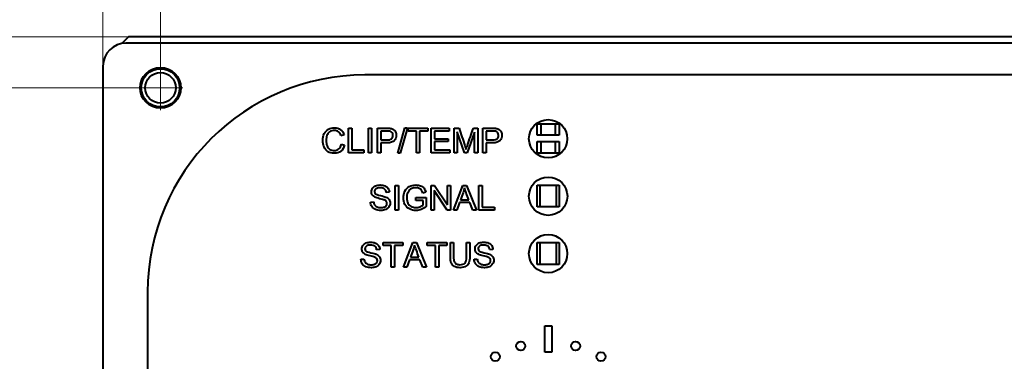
# Model space of a CAD drawing. Header units: millimetres. Extents: x 0 to 420, y -2 to 296.
# Tile 23 of 32: x 100 to 177, y 215 to 241. Entities that reach past the tile are written whole.
import ezdxf
from ezdxf.enums import TextEntityAlignment as Align
from ezdxf.lldxf.tags import DXFTag

# ---------------------------------------------------------------- set-up
doc = ezdxf.new("R2010")
doc.units = ezdxf.units.MM
for name, color, linetype in [('__NAS04_PROGETTI', 7, 'Continuous'), ('Default', 7, 'Continuous'), ('DV1_Predefinito', 7, 'Continuous'), ('GU000075.00.00', 7, 'Continuous'), ('ME001036.00.04', 7, 'Continuous'), ('ME001037.00.00', 7, 'Continuous'), ('VI000092', 7, 'Continuous')]:
    doc.layers.add(name, color=color, linetype=linetype)
doc.styles.add('SEACAD_Solid_Edge_ISO', font='txt')
doc.styles.add('SEACAD_Solid_Edge_ISOI', font='seisoi.ttf')
tags = doc.linetypes.add('CENTER2', pattern=[28.575, 19.05, -3.175, 3.175, -3.175]).pattern_tags.tags
tags[10:11] = [DXFTag(74, 4), DXFTag(75, 0), DXFTag(340, '0'), DXFTag(46, 0.0), DXFTag(50, 0.0), DXFTag(44, 0.0), DXFTag(45, 0.0)]
tags[8:9] = [DXFTag(74, 4), DXFTag(75, 0), DXFTag(340, '0'), DXFTag(46, 0.0), DXFTag(50, 0.0), DXFTag(44, 0.0), DXFTag(45, 0.0)]
tags[6:7] = [DXFTag(74, 4), DXFTag(75, 0), DXFTag(340, '0'), DXFTag(46, 0.0), DXFTag(50, 0.0), DXFTag(44, 0.0), DXFTag(45, 0.0)]
tags[4:5] = [DXFTag(74, 4), DXFTag(75, 0), DXFTag(340, '0'), DXFTag(46, 0.0), DXFTag(50, 0.0), DXFTag(44, 0.0), DXFTag(45, 0.0)]
doc.dimstyles.new('ISO', dxfattribs={"dimtxt": 3.5, "dimasz": 3.5, "dimexe": 1.75, "dimexo": 0, "dimgap": 0.875, "dimtad": 1, "dimtxsty": 'SEACAD_Solid_Edge_ISO', "dimblk1": '_SE_FILLED', "dimblk2": '_SE_FILLED', "dimsah": 1, "dimcen": 1.75, "dimadec": 1, "dimazin": 0, "dimtfac": 0.5, "dimtdec": 3, "dimtmove": 0, "dimatfit": 3, "dimfxl": 1, "dimarcsym": 0})

# ---------------------------------------------------------------- blocks, each defined once
blk = doc.blocks.new('SE')
at = {"layer": '__NAS04_PROGETTI', "color": 7, "linetype": 'Continuous', "lineweight": 40}
for p, q in [((140.462, 232.434), (140.462, 233.334)), ((140.462, 233.334), (140.763, 233.334)), ((140.763, 233.334), (141.863, 233.334)), ((140.763, 232.434), (140.763, 233.334)), ((141.863, 233.334), (142.163, 233.334)), ((141.863, 233.334), (141.863, 232.434)), ((142.163, 233.334), (142.163, 232.434)), ((140.763, 232.434), (140.462, 232.434)), ((140.462, 231.034), (140.462, 231.934)), ((140.462, 231.934), (140.763, 231.934)), ((141.863, 232.434), (140.763, 232.434)), ((140.763, 231.934), (141.863, 231.934)), ((140.763, 231.034), (140.763, 231.934)), ((142.163, 232.434), (141.863, 232.434)), ((141.863, 231.934), (142.163, 231.934)), ((141.863, 231.934), (141.863, 231.034)), ((142.163, 231.934), (142.163, 231.034)), ((140.763, 231.034), (140.462, 231.034)), ((141.863, 231.034), (140.763, 231.034)), ((142.163, 231.034), (141.863, 231.034)), ((140.463, 226.821), (140.463, 228.521)), ((140.463, 228.521), (142.163, 228.521)), ((140.688, 226.821), (140.688, 228.521)), ((140.688, 228.521), (141.938, 228.521)), ((141.938, 228.521), (141.938, 226.821)), ((142.163, 228.521), (142.163, 226.821)), ((142.163, 226.821), (140.463, 226.821)), ((141.938, 226.821), (140.688, 226.821)), ((140.463, 222.321), (140.463, 224.021)), ((140.463, 224.021), (142.163, 224.021)), ((140.688, 222.321), (140.688, 224.021)), ((140.688, 224.021), (141.938, 224.021)), ((141.938, 224.021), (141.938, 222.321)), ((142.163, 224.021), (142.163, 222.321)), ((142.163, 222.321), (140.463, 222.321)), ((141.938, 222.321), (140.688, 222.321))]:
    blk.add_line(p, q, dxfattribs=at)
at = {"layer": 'DV1_Predefinito', "color": 7, "linetype": 'CENTER2', "lineweight": 18}
for p, q in [((110.975, 237.902), (110.975, 234.402)), ((112.725, 236.152), (109.225, 236.152))]:
    blk.add_line(p, q, dxfattribs=at)
at = {"layer": 'GU000075.00.00', "color": 7, "linetype": 'Continuous', "lineweight": 40}
for p, q in [((231.675, 239.652), (108.275, 239.652)), ((106.475, 237.852), (106.475, 164.452)), ((212.975, 237.161), (126.975, 237.161)), ((109.966, 220.152), (109.966, 182.152))]:
    blk.add_line(p, q, dxfattribs=at)
blk.add_circle((110.975, 236.152), 1.6, dxfattribs=at)
for centre, radius in [((108.275, 237.852), 1.8), ((126.975, 220.152), 17.009)]:
    blk.add_arc(centre, radius, 90, 180, dxfattribs=at)
at = {"layer": 'ME001036.00.04', "color": 7, "linetype": 'Continuous', "lineweight": 40}
for p, q in [((108.475, 240.152), (107.944, 239.621)), ((231.475, 240.152), (108.475, 240.152))]:
    blk.add_line(p, q, dxfattribs=at)
for centre in [(141.312, 232.161), (141.313, 227.661), (141.312, 223.161)]:
    blk.add_circle(centre, 1.5, dxfattribs=at)
at = {"layer": 'ME001037.00.00', "color": 7, "linetype": 'Continuous', "lineweight": 40}
for p, q in [((125.692, 231.055), (125.692, 232.989)), ((125.692, 232.989), (125.947, 232.989)), ((125.947, 232.989), (125.947, 231.282)), ((127.246, 231.055), (127.246, 232.989)), ((127.246, 232.989), (127.5, 232.989)), ((127.5, 232.989), (127.5, 231.055)), ((127.954, 231.055), (127.954, 232.989)), ((128.208, 232.763), (128.208, 232.067)), ((129.549, 231.023), (130.108, 233.022)), ((130.298, 233.022), (129.739, 231.023)), ((130.108, 233.022), (130.298, 233.022)), ((130.361, 232.989), (131.889, 232.99)), ((130.361, 232.763), (130.361, 232.989)), ((130.997, 232.763), (130.361, 232.763)), ((130.997, 231.055), (130.997, 232.763)), ((131.889, 232.763), (131.252, 232.763)), ((131.252, 232.763), (131.252, 231.055)), ((131.889, 232.99), (131.889, 232.763)), ((132.166, 231.055), (132.165, 232.99)), ((132.165, 232.99), (133.56, 232.99)), ((133.56, 232.763), (132.419, 232.763)), ((132.419, 232.763), (132.419, 232.168)), ((133.56, 232.99), (133.56, 232.763)), ((133.956, 231.055), (133.956, 232.99)), ((133.956, 232.99), (134.337, 232.99)), ((134.759, 231.055), (134.2, 232.704)), ((134.2, 232.704), (134.2, 231.055)), ((135.461, 232.99), (135.8, 232.99)), ((135.8, 232.99), (135.8, 231.055)), ((136.213, 231.055), (136.213, 232.99)), ((136.468, 232.763), (136.468, 232.068)), ((125.352, 232.459), (125.1, 232.4)), ((132.419, 232.168), (133.487, 232.168)), ((133.487, 231.94), (132.419, 231.94)), ((132.419, 231.94), (132.419, 231.282)), ((133.487, 232.168), (133.487, 231.94)), ((135.555, 232.677), (134.986, 231.055)), ((135.555, 231.055), (135.555, 232.677)), ((125.129, 231.732), (125.383, 231.668)), ((125.947, 231.282), (126.9, 231.282)), ((126.9, 231.282), (126.9, 231.055)), ((128.208, 231.841), (128.208, 231.055)), ((132.419, 231.282), (133.605, 231.282)), ((133.605, 231.282), (133.605, 231.055)), ((136.468, 231.841), (136.468, 231.055)), ((126.9, 231.055), (125.692, 231.055)), ((127.5, 231.055), (127.246, 231.055)), ((128.208, 231.055), (127.954, 231.055)), ((129.739, 231.023), (129.549, 231.023)), ((131.252, 231.055), (130.997, 231.055)), ((133.605, 231.055), (132.166, 231.055)), ((134.2, 231.055), (133.956, 231.055)), ((134.986, 231.055), (134.759, 231.055)), ((135.8, 231.055), (135.555, 231.055)), ((136.468, 231.055), (136.213, 231.055)), ((129.34, 226.573), (129.34, 228.509)), ((129.34, 228.509), (129.594, 228.509)), ((129.594, 228.509), (129.594, 226.573)), ((132.148, 226.574), (132.148, 228.509)), ((132.148, 228.509), (132.41, 228.509)), ((133.416, 226.574), (132.392, 228.096)), ((132.392, 228.096), (132.392, 226.574)), ((132.41, 228.509), (133.433, 226.988)), ((133.433, 226.988), (133.433, 228.509)), ((133.433, 228.509), (133.679, 228.509)), ((133.679, 228.509), (133.679, 226.574)), ((133.895, 226.574), (134.634, 228.509)), ((134.634, 228.509), (134.916, 228.509)), ((134.916, 228.509), (135.701, 226.574)), ((135.9, 226.574), (135.9, 228.509)), ((135.9, 228.509), (136.154, 228.509)), ((136.154, 228.509), (136.154, 226.802)), ((128.886, 227.964), (128.64, 227.946)), ((130.952, 227.332), (130.952, 227.56)), ((130.952, 227.56), (131.775, 227.56)), ((131.52, 227.332), (130.952, 227.332)), ((131.746, 227.967), (131.511, 227.904)), ((131.52, 226.97), (131.52, 227.332)), ((131.775, 227.56), (131.775, 226.844)), ((134.45, 227.37), (135.104, 227.37)), ((127.41, 227.197), (127.649, 227.219)), ((129.594, 226.573), (129.34, 226.573)), ((132.392, 226.574), (132.148, 226.574)), ((133.679, 226.574), (133.416, 226.574)), ((134.164, 226.574), (133.895, 226.574)), ((134.372, 227.16), (134.164, 226.574)), ((135.187, 227.16), (134.372, 227.16)), ((135.41, 226.574), (135.187, 227.16)), ((135.701, 226.574), (135.41, 226.574)), ((137.108, 226.574), (135.9, 226.574)), ((136.154, 226.802), (137.108, 226.802)), ((137.108, 226.802), (137.108, 226.574)), ((128.136, 223.484), (127.89, 223.466)), ((128.404, 223.802), (128.404, 224.029)), ((128.404, 224.029), (129.93, 224.029)), ((129.04, 223.802), (128.404, 223.802)), ((129.04, 222.093), (129.04, 223.802)), ((129.93, 223.802), (129.294, 223.802)), ((129.294, 223.802), (129.294, 222.093)), ((129.93, 224.029), (129.93, 223.802)), ((129.988, 222.093), (130.727, 224.029)), ((130.727, 224.029), (131.009, 224.029)), ((131.009, 224.029), (131.794, 222.093)), ((131.857, 223.802), (131.857, 224.029)), ((131.857, 224.029), (133.383, 224.029)), ((132.493, 223.802), (131.857, 223.802)), ((132.493, 222.093), (132.493, 223.802)), ((133.383, 223.802), (132.747, 223.802)), ((132.747, 223.802), (132.747, 222.093)), ((133.383, 224.029), (133.383, 223.802)), ((133.661, 224.029), (133.915, 224.029)), ((134.923, 224.029), (135.178, 224.029)), ((136.995, 223.484), (136.749, 223.466)), ((126.659, 222.715), (126.9, 222.738)), ((130.466, 222.679), (130.257, 222.093)), ((131.28, 222.679), (130.466, 222.679)), ((130.543, 222.889), (131.199, 222.889)), ((131.503, 222.093), (131.28, 222.679)), ((135.518, 222.715), (135.759, 222.739)), ((129.294, 222.093), (129.04, 222.093)), ((130.257, 222.093), (129.988, 222.093)), ((131.794, 222.093), (131.503, 222.093)), ((132.747, 222.093), (132.493, 222.093)), ((141.06, 215.45), (141.06, 217.512)), ((141.06, 217.512), (141.589, 217.512)), ((141.589, 217.512), (141.589, 215.45)), ((141.589, 215.45), (141.06, 215.45))]:
    blk.add_line(p, q, dxfattribs=at)
for centre in [(139.167, 215.918), (143.458, 215.918), (137.178, 215.091), (145.447, 215.091)]:
    blk.add_circle(centre, 0.35, dxfattribs=at)
for points, knots in [([(125.383, 231.668), (125.33, 231.458), (125.233, 231.298), (124.955, 231.077), (124.784, 231.023), (124.374, 231.023), (124.205, 231.064), (124.074, 231.149), (123.944, 231.233), (123.845, 231.358), (123.777, 231.519), (123.709, 231.678), (123.675, 231.852), (123.675, 232.237), (123.713, 232.414), (123.791, 232.563), (123.868, 232.712), (123.976, 232.827), (124.118, 232.904), (124.261, 232.982), (124.417, 233.022), (124.781, 233.022), (124.943, 232.971), (125.075, 232.873), (125.207, 232.775), (125.299, 232.636), (125.352, 232.459)], [0, 0, 0, 0, 0.104376, 0.104376, 0.208752, 0.208752, 0.317142, 0.317142, 0.317142, 0.409738, 0.409738, 0.409738, 0.508627, 0.508627, 0.616505, 0.616505, 0.616505, 0.708763, 0.708763, 0.708763, 0.799096, 0.799096, 0.902432, 0.902432, 0.902432, 1, 1, 1, 1]), ([(125.1, 232.4), (125.057, 232.54), (124.991, 232.643), (124.906, 232.707), (124.82, 232.772), (124.713, 232.804), (124.435, 232.804), (124.31, 232.768), (124.209, 232.697), (124.109, 232.626), (124.039, 232.53), (123.999, 232.408), (123.96, 232.288), (123.938, 232.165), (123.938, 231.873), (123.962, 231.73), (124.01, 231.606), (124.057, 231.484), (124.132, 231.392), (124.234, 231.332), (124.335, 231.272), (124.445, 231.24), (124.705, 231.24), (124.827, 231.282), (125.026, 231.447), (125.093, 231.57), (125.129, 231.732)], [0, 0, 0, 0, 0.096945, 0.096945, 0.096945, 0.187413, 0.187413, 0.290421, 0.290421, 0.290421, 0.385578, 0.385578, 0.385578, 0.479008, 0.479008, 0.599806, 0.599806, 0.599806, 0.694434, 0.694434, 0.694434, 0.783273, 0.783273, 0.891636, 0.891636, 1, 1, 1, 1]), ([(127.954, 232.989), (128.197, 232.989), (128.44, 232.989), (128.683, 232.989), (128.812, 232.989), (128.91, 232.983), (128.978, 232.971), (129.073, 232.955), (129.152, 232.925), (129.216, 232.88), (129.28, 232.835), (129.332, 232.774), (129.372, 232.693), (129.411, 232.614), (129.43, 232.526), (129.43, 232.264), (129.379, 232.125), (129.273, 232.012), (129.167, 231.899), (128.979, 231.841), (128.705, 231.841), (128.539, 231.841), (128.374, 231.841), (128.208, 231.841)], [0, 0, 0, 0, 0.216671, 0.216671, 0.216671, 0.304591, 0.304591, 0.304591, 0.381079, 0.381079, 0.381079, 0.454164, 0.454164, 0.454164, 0.534316, 0.534316, 0.671108, 0.671108, 0.671108, 0.852286, 0.852286, 0.852286, 1, 1, 1, 1]), ([(128.208, 232.067), (128.375, 232.067), (128.542, 232.067), (128.709, 232.067), (128.875, 232.067), (128.994, 232.098), (129.133, 232.222), (129.167, 232.309), (129.167, 232.503), (129.147, 232.572), (129.064, 232.688), (129.01, 232.727), (128.943, 232.746), (128.901, 232.758), (128.821, 232.763), (128.704, 232.763), (128.539, 232.763), (128.373, 232.763), (128.208, 232.763)], [0, 0, 0, 0, 0.215356, 0.215356, 0.215356, 0.351088, 0.351088, 0.48682, 0.48682, 0.585109, 0.585109, 0.683398, 0.683398, 0.683398, 0.786821, 0.786821, 0.786821, 1, 1, 1, 1]), ([(134.337, 232.99), (134.49, 232.533), (134.643, 232.077), (134.797, 231.621), (134.84, 231.492), (134.87, 231.397), (134.889, 231.333)], [0, 0, 0, 0, 0.827142, 0.827142, 0.827142, 1, 1, 1, 1]), ([(134.889, 231.333), (134.911, 231.404), (134.946, 231.507), (134.992, 231.644), (135.145, 232.094), (135.305, 232.541), (135.461, 232.99)], [0, 0, 0, 0, 0.186647, 0.186647, 0.186647, 1, 1, 1, 1]), ([(136.213, 232.99), (136.456, 232.99), (136.699, 232.99), (136.942, 232.99), (137.071, 232.99), (137.17, 232.983), (137.237, 232.972), (137.332, 232.955), (137.412, 232.925), (137.475, 232.88), (137.539, 232.835), (137.591, 232.775), (137.631, 232.693), (137.67, 232.614), (137.689, 232.526), (137.689, 232.265), (137.637, 232.126), (137.532, 232.012), (137.426, 231.899), (137.238, 231.841), (136.964, 231.841), (136.799, 231.841), (136.633, 231.841), (136.468, 231.841)], [0, 0, 0, 0, 0.216758, 0.216758, 0.216758, 0.304715, 0.304715, 0.304715, 0.381242, 0.381242, 0.381242, 0.454329, 0.454329, 0.454329, 0.534512, 0.534512, 0.671359, 0.671359, 0.671359, 0.852609, 0.852609, 0.852609, 1, 1, 1, 1]), ([(136.468, 232.068), (136.635, 232.068), (136.801, 232.068), (136.968, 232.068), (137.134, 232.068), (137.252, 232.098), (137.392, 232.222), (137.426, 232.31), (137.426, 232.503), (137.406, 232.572), (137.364, 232.63), (137.324, 232.688), (137.269, 232.727), (137.202, 232.746), (137.16, 232.758), (137.08, 232.763), (136.964, 232.763), (136.799, 232.763), (136.633, 232.763), (136.468, 232.763)], [0, 0, 0, 0, 0.215043, 0.215043, 0.215043, 0.354917, 0.354917, 0.494791, 0.494791, 0.596079, 0.596079, 0.596079, 0.683597, 0.683597, 0.683597, 0.786582, 0.786582, 0.786582, 1, 1, 1, 1]), ([(128.64, 227.946), (128.627, 228.067), (128.583, 228.159), (128.431, 228.282), (128.319, 228.313), (128.016, 228.313), (127.904, 228.285), (127.763, 228.172), (127.726, 228.103), (127.726, 227.954), (127.752, 227.897), (127.802, 227.852), (127.852, 227.808), (127.979, 227.761), (128.186, 227.714), (128.395, 227.668), (128.537, 227.626), (128.614, 227.591), (128.727, 227.54), (128.811, 227.474), (128.864, 227.394), (128.916, 227.314), (128.945, 227.224), (128.945, 227.016), (128.915, 226.92), (128.857, 226.83), (128.798, 226.738), (128.713, 226.667), (128.604, 226.617), (128.493, 226.567), (128.369, 226.543), (128.057, 226.543), (127.911, 226.567), (127.792, 226.619), (127.675, 226.669), (127.582, 226.746), (127.515, 226.849), (127.449, 226.951), (127.412, 227.067), (127.41, 227.197)], [0, 0, 0, 0, 0.056769, 0.056769, 0.113538, 0.113538, 0.172775, 0.172775, 0.232012, 0.232012, 0.283606, 0.283606, 0.283606, 0.363622, 0.363622, 0.363622, 0.450452, 0.450452, 0.450452, 0.513278, 0.513278, 0.513278, 0.571829, 0.571829, 0.629657, 0.629657, 0.629657, 0.695036, 0.695036, 0.695036, 0.766653, 0.766653, 0.85701, 0.85701, 0.85701, 0.928247, 0.928247, 0.928247, 1, 1, 1, 1]), ([(127.649, 227.219), (127.661, 227.121), (127.688, 227.041), (127.729, 226.979), (127.771, 226.916), (127.836, 226.866), (128.011, 226.789), (128.11, 226.769), (128.318, 226.769), (128.404, 226.783), (128.479, 226.813), (128.553, 226.842), (128.609, 226.883), (128.645, 226.933), (128.681, 226.984), (128.699, 227.04), (128.699, 227.159), (128.681, 227.212), (128.645, 227.257), (128.61, 227.301), (128.551, 227.34), (128.471, 227.371), (128.42, 227.39), (128.303, 227.422), (128.127, 227.465), (127.949, 227.507), (127.826, 227.547), (127.755, 227.586), (127.664, 227.635), (127.594, 227.694), (127.549, 227.766), (127.504, 227.838), (127.482, 227.918), (127.482, 228.105), (127.51, 228.196), (127.564, 228.281), (127.619, 228.367), (127.701, 228.43), (127.806, 228.474), (127.913, 228.519), (128.03, 228.541), (128.303, 228.541), (128.43, 228.518), (128.649, 228.425), (128.732, 228.357), (128.79, 228.268), (128.849, 228.178), (128.88, 228.078), (128.886, 227.964)], [0, 0, 0, 0, 0.049729, 0.049729, 0.049729, 0.104909, 0.104909, 0.160088, 0.160088, 0.209425, 0.209425, 0.209425, 0.249942, 0.249942, 0.249942, 0.283575, 0.283575, 0.317939, 0.317939, 0.317939, 0.358887, 0.358887, 0.358887, 0.428485, 0.428485, 0.428485, 0.505039, 0.505039, 0.505039, 0.559065, 0.559065, 0.559065, 0.609561, 0.609561, 0.66518, 0.66518, 0.66518, 0.726602, 0.726602, 0.726602, 0.792414, 0.792414, 0.864743, 0.864743, 0.937072, 0.937072, 0.937072, 1, 1, 1, 1]), ([(131.775, 226.844), (131.649, 226.744), (131.519, 226.668), (131.251, 226.567), (131.115, 226.543), (130.784, 226.543), (130.611, 226.583), (130.3, 226.745), (130.182, 226.863), (130.025, 227.17), (129.985, 227.342), (129.985, 227.72), (130.024, 227.896), (130.102, 228.06), (130.181, 228.223), (130.296, 228.343), (130.442, 228.423), (130.59, 228.503), (130.761, 228.541), (131.093, 228.541), (131.22, 228.518), (131.332, 228.473), (131.446, 228.428), (131.535, 228.365), (131.663, 228.203), (131.712, 228.097), (131.746, 227.967)], [0, 0, 0, 0, 0.080249, 0.080249, 0.160499, 0.160499, 0.267741, 0.267741, 0.374984, 0.374984, 0.482226, 0.482226, 0.587295, 0.587295, 0.587295, 0.686455, 0.686455, 0.686455, 0.790991, 0.790991, 0.866258, 0.866258, 0.866258, 0.933129, 0.933129, 1, 1, 1, 1]), ([(131.511, 227.904), (131.482, 228.002), (131.446, 228.08), (131.403, 228.136), (131.36, 228.192), (131.299, 228.237), (131.219, 228.272), (131.14, 228.307), (131.05, 228.322), (130.952, 228.324), (130.837, 228.325), (130.735, 228.304), (130.65, 228.27), (130.564, 228.235), (130.497, 228.186), (130.391, 228.07), (130.351, 228.006), (130.321, 227.937), (130.269, 227.818), (130.248, 227.686), (130.248, 227.373), (130.278, 227.229), (130.337, 227.113), (130.397, 226.996), (130.482, 226.91), (130.596, 226.854), (130.71, 226.799), (130.83, 226.769), (131.067, 226.769), (131.175, 226.79), (131.281, 226.834), (131.386, 226.877), (131.466, 226.921), (131.52, 226.97)], [0, 0, 0, 0, 0.068479, 0.068479, 0.068479, 0.130193, 0.130193, 0.130193, 0.202984, 0.202984, 0.202984, 0.285412, 0.285412, 0.285412, 0.349286, 0.349286, 0.413159, 0.413159, 0.413159, 0.513415, 0.513415, 0.638735, 0.638735, 0.638735, 0.738007, 0.738007, 0.738007, 0.83826, 0.83826, 0.926237, 0.926237, 0.926237, 1, 1, 1, 1]), ([(134.766, 228.31), (134.739, 228.183), (134.704, 228.06), (134.661, 227.936), (134.596, 227.746), (134.521, 227.558), (134.45, 227.37)], [0, 0, 0, 0, 0.390832, 0.390832, 0.390832, 1, 1, 1, 1]), ([(135.104, 227.37), (135.038, 227.548), (134.972, 227.727), (134.906, 227.905), (134.846, 228.069), (134.799, 228.203), (134.766, 228.31)], [0, 0, 0, 0, 0.571633, 0.571633, 0.571633, 1, 1, 1, 1]), ([(127.89, 223.466), (127.877, 223.587), (127.833, 223.678), (127.681, 223.802), (127.569, 223.833), (127.267, 223.833), (127.155, 223.805), (127.013, 223.691), (126.977, 223.623), (126.977, 223.474), (127.003, 223.416), (127.053, 223.372), (127.103, 223.328), (127.229, 223.28), (127.437, 223.234), (127.646, 223.187), (127.787, 223.145), (127.864, 223.11), (127.978, 223.059), (128.061, 222.993), (128.114, 222.913), (128.167, 222.833), (128.195, 222.742), (128.195, 222.536), (128.166, 222.44), (128.107, 222.349), (128.047, 222.259), (127.964, 222.187), (127.854, 222.137), (127.744, 222.086), (127.62, 222.061), (127.308, 222.061), (127.161, 222.087), (127.043, 222.138), (126.926, 222.189), (126.833, 222.266), (126.766, 222.367), (126.698, 222.47), (126.663, 222.586), (126.659, 222.715)], [0, 0, 0, 0, 0.056783, 0.056783, 0.113566, 0.113566, 0.172817, 0.172817, 0.232069, 0.232069, 0.283675, 0.283675, 0.283675, 0.363679, 0.363679, 0.363679, 0.450523, 0.450523, 0.450523, 0.513358, 0.513358, 0.513358, 0.571609, 0.571609, 0.629859, 0.629859, 0.629859, 0.695024, 0.695024, 0.695024, 0.766694, 0.766694, 0.857118, 0.857118, 0.857118, 0.928179, 0.928179, 0.928179, 1, 1, 1, 1]), ([(126.9, 222.738), (126.911, 222.64), (126.938, 222.561), (126.98, 222.497), (127.021, 222.435), (127.087, 222.384), (127.174, 222.347), (127.262, 222.309), (127.361, 222.289), (127.568, 222.289), (127.654, 222.303), (127.729, 222.333), (127.803, 222.362), (127.859, 222.402), (127.895, 222.452), (127.932, 222.503), (127.949, 222.559), (127.949, 222.679), (127.931, 222.731), (127.895, 222.776), (127.86, 222.82), (127.801, 222.859), (127.721, 222.89), (127.669, 222.911), (127.554, 222.942), (127.378, 222.984), (127.2, 223.027), (127.076, 223.067), (127.005, 223.105), (126.915, 223.155), (126.844, 223.213), (126.799, 223.286), (126.755, 223.356), (126.732, 223.438), (126.732, 223.624), (126.761, 223.716), (126.815, 223.801), (126.869, 223.886), (126.951, 223.95), (127.057, 223.994), (127.164, 224.038), (127.281, 224.061), (127.554, 224.061), (127.68, 224.038), (127.899, 223.945), (127.983, 223.877), (128.041, 223.788), (128.1, 223.698), (128.131, 223.596), (128.136, 223.484)], [0, 0, 0, 0, 0.049955, 0.049955, 0.049955, 0.098669, 0.098669, 0.098669, 0.157191, 0.157191, 0.209516, 0.209516, 0.209516, 0.250034, 0.250034, 0.250034, 0.283551, 0.283551, 0.317797, 0.317797, 0.317797, 0.358891, 0.358891, 0.358891, 0.428491, 0.428491, 0.428491, 0.505046, 0.505046, 0.505046, 0.559073, 0.559073, 0.559073, 0.609567, 0.609567, 0.665183, 0.665183, 0.665183, 0.726606, 0.726606, 0.726606, 0.792419, 0.792419, 0.864749, 0.864749, 0.937079, 0.937079, 0.937079, 1, 1, 1, 1]), ([(130.86, 223.829), (130.833, 223.703), (130.797, 223.579), (130.754, 223.456), (130.689, 223.265), (130.613, 223.078), (130.543, 222.889)], [0, 0, 0, 0, 0.391046, 0.391046, 0.391046, 1, 1, 1, 1]), ([(131.199, 222.889), (131.132, 223.068), (131.065, 223.246), (130.999, 223.425), (130.939, 223.587), (130.892, 223.722), (130.86, 223.829)], [0, 0, 0, 0, 0.572052, 0.572052, 0.572052, 1, 1, 1, 1]), ([(135.178, 224.029), (135.178, 223.656), (135.178, 223.284), (135.178, 222.911), (135.178, 222.717), (135.156, 222.562), (135.112, 222.447), (135.069, 222.334), (134.989, 222.24), (134.874, 222.169), (134.759, 222.098), (134.61, 222.061), (134.243, 222.061), (134.095, 222.093), (133.866, 222.217), (133.783, 222.307), (133.685, 222.544), (133.661, 222.706), (133.661, 222.911), (133.661, 223.284), (133.661, 223.656), (133.661, 224.029)], [0, 0, 0, 0, 0.229369, 0.229369, 0.229369, 0.325952, 0.325952, 0.325952, 0.402495, 0.402495, 0.402495, 0.496975, 0.496975, 0.588198, 0.588198, 0.67942, 0.67942, 0.770643, 0.770643, 0.770643, 1, 1, 1, 1]), ([(133.915, 224.029), (133.915, 223.657), (133.915, 223.285), (133.915, 222.914), (133.915, 222.745), (133.93, 222.621), (133.961, 222.541), (133.992, 222.461), (134.046, 222.401), (134.122, 222.357), (134.197, 222.314), (134.292, 222.293), (134.589, 222.293), (134.723, 222.335), (134.803, 222.422), (134.882, 222.507), (134.923, 222.67), (134.923, 222.914), (134.923, 223.285), (134.923, 223.657), (134.923, 224.029)], [0, 0, 0, 0, 0.272165, 0.272165, 0.272165, 0.364145, 0.364145, 0.364145, 0.425063, 0.425063, 0.425063, 0.490074, 0.490074, 0.60174, 0.60174, 0.60174, 0.727863, 0.727863, 0.727863, 1, 1, 1, 1]), ([(136.749, 223.466), (136.736, 223.587), (136.692, 223.679), (136.615, 223.74), (136.539, 223.801), (136.427, 223.833), (136.126, 223.833), (136.012, 223.805), (135.942, 223.748), (135.872, 223.692), (135.836, 223.623), (135.836, 223.474), (135.862, 223.416), (135.911, 223.372), (135.961, 223.327), (136.088, 223.281), (136.296, 223.234), (136.503, 223.188), (136.646, 223.145), (136.723, 223.111), (136.837, 223.06), (136.919, 222.994), (137.027, 222.834), (137.054, 222.742), (137.054, 222.536), (137.025, 222.44), (136.966, 222.35), (136.906, 222.259), (136.823, 222.187), (136.712, 222.137), (136.602, 222.087), (136.479, 222.061), (136.166, 222.061), (136.02, 222.087), (135.902, 222.138), (135.784, 222.19), (135.692, 222.266), (135.625, 222.368), (135.557, 222.471), (135.522, 222.587), (135.518, 222.715)], [0, 0, 0, 0, 0.061136, 0.061136, 0.061136, 0.129075, 0.129075, 0.199376, 0.199376, 0.199376, 0.244334, 0.244334, 0.283491, 0.283491, 0.283491, 0.363751, 0.363751, 0.363751, 0.450588, 0.450588, 0.450588, 0.510365, 0.510365, 0.570142, 0.570142, 0.629918, 0.629918, 0.629918, 0.69529, 0.69529, 0.69529, 0.766546, 0.766546, 0.857116, 0.857116, 0.857116, 0.92818, 0.92818, 0.92818, 1, 1, 1, 1]), ([(135.759, 222.739), (135.77, 222.641), (135.797, 222.561), (135.839, 222.498), (135.879, 222.435), (135.946, 222.384), (136.033, 222.347), (136.121, 222.309), (136.22, 222.289), (136.427, 222.289), (136.512, 222.303), (136.587, 222.333), (136.661, 222.362), (136.718, 222.402), (136.754, 222.453), (136.791, 222.504), (136.808, 222.56), (136.808, 222.679), (136.79, 222.731), (136.718, 222.821), (136.66, 222.86), (136.579, 222.89), (136.528, 222.91), (136.413, 222.942), (136.237, 222.984), (136.059, 223.027), (135.935, 223.067), (135.864, 223.106), (135.773, 223.155), (135.703, 223.214), (135.658, 223.286), (135.614, 223.357), (135.591, 223.438), (135.591, 223.625), (135.618, 223.716), (135.729, 223.886), (135.81, 223.95), (136.021, 224.038), (136.14, 224.061), (136.413, 224.061), (136.539, 224.038), (136.649, 223.992), (136.757, 223.946), (136.842, 223.877), (136.9, 223.788), (136.959, 223.698), (136.99, 223.596), (136.995, 223.484)], [0, 0, 0, 0, 0.049959, 0.049959, 0.049959, 0.09867, 0.09867, 0.09867, 0.157066, 0.157066, 0.209278, 0.209278, 0.209278, 0.25, 0.25, 0.25, 0.285845, 0.285845, 0.322469, 0.322469, 0.359093, 0.359093, 0.359093, 0.428453, 0.428453, 0.428453, 0.505014, 0.505014, 0.505014, 0.559048, 0.559048, 0.559048, 0.615984, 0.615984, 0.678696, 0.678696, 0.741408, 0.741408, 0.80412, 0.80412, 0.873041, 0.873041, 0.873041, 0.937075, 0.937075, 0.937075, 1, 1, 1, 1])]:
    blk.add_open_spline(points, degree=3, knots=knots, dxfattribs=at)
at = {"layer": 'VI000092', "color": 7, "linetype": 'Continuous', "lineweight": 40}
for radius in [1.5, 1.2]:
    blk.add_circle((110.975, 236.152), radius, dxfattribs=at)
at = {"layer": 'VI000092', "color": 7, "linetype": 'Continuous', "lineweight": 20}
blk.add_arc((110.975, 236.152), 1.194, 255, 195, dxfattribs=at)
blk = doc.blocks.new('DMBLK13')
at = {"layer": 'Default', "linetype": 'Continuous', "lineweight": 18}
for points in [[(114.475, 264.139), (110.975, 263.556), (114.475, 262.973)], [(225.475, 264.139), (225.475, 262.973), (228.975, 263.556)]]:
    blk.add_hatch(color=7, dxfattribs=at).paths.add_polyline_path(points)
at = {"layer": 'Default', "color": 7, "linetype": 'Continuous', "lineweight": 18}
for p, q in [((110.975, 236.152), (110.975, 265.306)), ((228.975, 236.152), (228.975, 265.306)), ((228.975, 263.556), (110.975, 263.556))]:
    blk.add_line(p, q, dxfattribs=at)
at = {"layer": 'Default', "color": 7, "linetype": 'Continuous', "lineweight": 18, "style": 'SEACAD_Solid_Edge_ISOI'}
blk.add_text('118', height=3.5, dxfattribs=at).set_placement((167.43, 267.931), align=Align.TOP_LEFT)
blk = doc.blocks.new('_SE_FILLED')
at = {"color": 0}
blk.add_line((0, 0), (-1, 0), dxfattribs=at)
blk.add_solid([(0, 0), (-1, -0.1665), (-1, 0.1665), (0, 0)], dxfattribs=at)
blk = doc.blocks.new('DMBLK14')
at = {"layer": 'Default', "linetype": 'Continuous', "lineweight": 18}
for points in [[(67.689, 236.652), (68.855, 236.652), (68.272, 240.152)], [(67.689, 165.652), (68.272, 162.152), (68.855, 165.652)]]:
    blk.add_hatch(color=7, dxfattribs=at).paths.add_polyline_path(points)
at = {"layer": 'Default', "color": 7, "linetype": 'Continuous', "lineweight": 18}
for p, q in [((231.475, 240.152), (66.522, 240.152)), ((68.272, 240.152), (68.272, 162.152)), ((231.475, 162.152), (66.522, 162.152))]:
    blk.add_line(p, q, dxfattribs=at)
at = {"layer": 'Default', "color": 7, "linetype": 'Continuous', "lineweight": 18, "style": 'SEACAD_Solid_Edge_ISOI'}
blk.add_text('78', height=3.5, rotation=90, dxfattribs=at).set_placement((63.897, 198.925), align=Align.TOP_LEFT)
blk = doc.blocks.new('DMBLK17')
at = {"layer": 'Default', "linetype": 'Continuous', "lineweight": 18}
for points in [[(109.975, 278.139), (106.475, 277.556), (109.975, 276.973)], [(229.975, 278.139), (229.975, 276.973), (233.475, 277.556)]]:
    blk.add_hatch(color=7, dxfattribs=at).paths.add_polyline_path(points)
at = {"layer": 'Default', "color": 7, "linetype": 'Continuous', "lineweight": 18}
for p, q in [((106.475, 237.852), (106.475, 279.306)), ((233.475, 237.852), (233.475, 279.306)), ((106.475, 277.556), (233.475, 277.556))]:
    blk.add_line(p, q, dxfattribs=at)
at = {"layer": 'Default', "color": 7, "linetype": 'Continuous', "lineweight": 18, "style": 'SEACAD_Solid_Edge_ISOI'}
blk.add_text('126', height=3.5, dxfattribs=at).set_placement((165.886, 281.931), align=Align.TOP_LEFT)
blk = doc.blocks.new('DMBLK18')
at = {"layer": 'Default', "linetype": 'Continuous', "lineweight": 18}
for points in [[(81.689, 232.652), (82.855, 232.652), (82.272, 236.152)], [(81.689, 169.652), (82.272, 166.152), (82.855, 169.652)]]:
    blk.add_hatch(color=7, dxfattribs=at).paths.add_polyline_path(points)
at = {"layer": 'Default', "color": 7, "linetype": 'Continuous', "lineweight": 18}
for p, q in [((110.975, 236.152), (80.522, 236.152)), ((82.272, 236.152), (82.272, 166.152)), ((110.975, 166.152), (80.522, 166.152))]:
    blk.add_line(p, q, dxfattribs=at)
at = {"layer": 'Default', "color": 7, "linetype": 'Continuous', "lineweight": 18, "style": 'SEACAD_Solid_Edge_ISOI'}
blk.add_text('70', height=3.5, rotation=90, dxfattribs=at).set_placement((77.897, 198.885), align=Align.TOP_LEFT)

msp = doc.modelspace()

# ---------------------------------------------------------------- block references
at = {"layer": 'Default'}
msp.add_blockref('SE', (0, 0), dxfattribs=at)

# ---------------------------------------------------------------- dimensions: what is measured, and where the dimension line sits
at = {"layer": 'Default', "color": 7, "linetype": 'Continuous', "lineweight": 18}
for base, p1, p2, angle, text, picture, middle in [((106.475, 277.556), (106.475, 237.852), (233.475, 237.852), 0, '\\A1;126 {}', 'DMBLK17', (169.975, 277.556)), ((68.272, 240.152), (231.475, 240.152), (231.475, 162.152), 270, '\\A1;<>', 'DMBLK14', (68.272, 201.152)), ((82.272, 236.152), (110.975, 236.152), (110.975, 166.152), 270, '\\A1;<>', 'DMBLK18', (82.272, 201.152))]:
    dim = msp.add_linear_dim(base=base, p1=p1, p2=p2, angle=angle, text=text, dimstyle='ISO', dxfattribs=at)
    dim.commit()
    dim.dimension.update_dxf_attribs({"geometry": picture, "text_midpoint": middle, "dimtype": 161})
dim = msp.add_linear_dim(base=(110.975, 263.556), p1=(228.975, 236.152), p2=(110.975, 236.152), text='\\A1;<>', dimstyle='ISO', dxfattribs=at)
dim.commit()
dim.dimension.update_dxf_attribs({"geometry": 'DMBLK13', "text_midpoint": (169.975, 263.556), "dimtype": 160})

doc.saveas('drawing.dxf')
